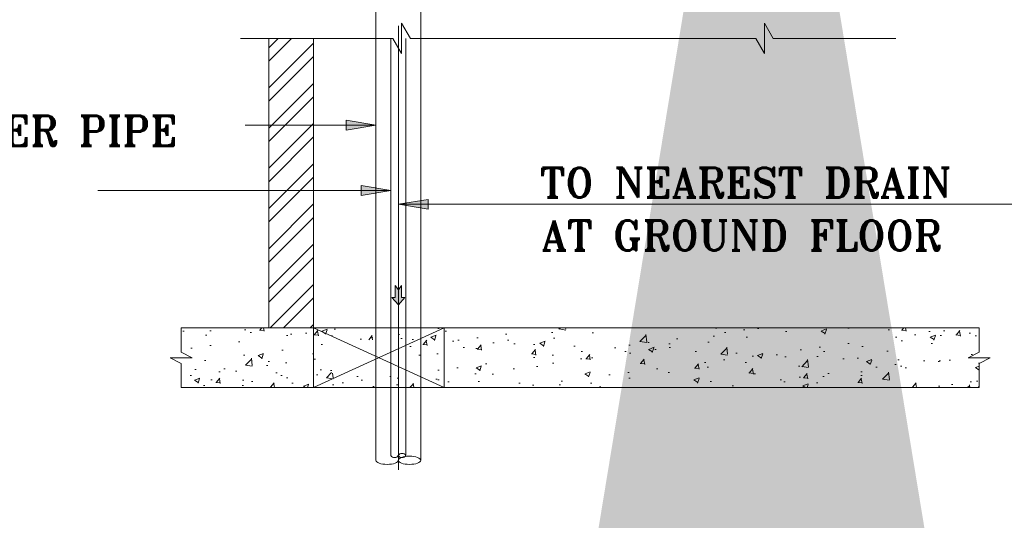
# Model space of a CAD drawing. Header units: inches. Extents: x 127277 to 158499, y 12149 to 20675.
# Tile 4 of 29: x 129319 to 129487, y 14712 to 14798. Entities that reach past the tile are written whole.
import ezdxf

# ---------------------------------------------------------------- set-up
doc = ezdxf.new("R2010")
doc.units = ezdxf.units.IN
doc.header["$MEASUREMENT"] = 0
doc.linetypes.add('IMPORT-Center _2_', pattern=[19.999999, 8, -4, 4, -4])
for name, color, linetype in [('FF DRAIN PIPE', 44, 'Continuous'), ('FP-Spr Main', 30, 'Continuous'), ('FPS_det_arch', 8, 'Continuous'), ('FPS_Text', 7, 'Continuous'), ('LEDAR', 7, 'Continuous')]:
    doc.layers.add(name, color=color, linetype=linetype)
doc.styles.add('H P', font='romantic.ttf')
doc.styles.add('ROMANT', font='romant__.ttf')
doc.dimstyles.new('HP-50', dxfattribs={"dimscale": 50, "dimtxt": 2, "dimasz": 3, "dimexe": 1, "dimexo": 1, "dimgap": 1, "dimtad": 1, "dimdec": 0, "dimzin": 11, "dimdsep": 46, "dimtxsty": 'H P', "dimcen": 0, "dimdle": 100, "dimclrd": 256, "dimclre": 256, "dimclrt": 256, "dimadec": 0, "dimazin": 0, "dimtfac": 1, "dimtdec": 0, "dimtmove": 0, "dimatfit": 3, "dimfxl": 1, "dimtzin": 11, "dimarcsym": 0})

msp = doc.modelspace()

# ---------------------------------------------------------------- hatches: boundary and pattern name
at = {"lineweight": 5}
for points in [[(129374.79, 14778.82), (129374.79, 14780.51), (129379.87, 14779.67)], [(129377.33, 14767.69), (129377.33, 14769.38), (129382.42, 14768.54)], [(129388.77, 14765.32), (129383.69, 14766.17), (129388.77, 14767.01)]]:
    msp.add_hatch(color=256, dxfattribs=at).paths.add_polyline_path(points, flags=0)
at = {"layer": 'FPS_det_arch', "lineweight": 5}
h = msp.add_hatch(dxfattribs=at)
h.set_pattern_fill('FP_4', color=256, scale=0.050841, style=0, pattern_type=2)
h.set_pattern_definition([(45, (115894.6936, 14659.8547), (-3.4242262, 3.4242262), []), (45, (115896.9764, 14659.8547), (-3.4242262, 3.4242262), [])])
h.paths.add_polyline_path([(129369.25, 14745.11), (129369.25, 14794.44), (129361.63, 14794.44), (129361.63, 14745.11)], flags=0)
h = msp.add_hatch(dxfattribs=at)
h.set_pattern_fill('FP_5', color=256, scale=0.050841, style=0, pattern_type=2)
h.set_pattern_definition([(50, (113120.873, 14942.2066), (9.262416, -0.810356), [0.9685174, -10.653692]), (355, (113120.873, 14942.207), (-1.7917536, 9.7134727), [0.774814, -8.5229534]), (100.451, (113121.645, 14942.139), (7.470676, 8.9030743), [0.8231127, -9.05424]), (46.184, (113120.873, 14944.789), (13.7818706, -2.137514), [1.452776, -15.980538]), (96.636, (113122.022, 14944.611), (12.069736, 12.5794), [1.234669, -13.58136]), (351.184, (113120.873, 14944.789), (12.069842, 12.579293), [1.162221, -12.78443]), (21, (113122.1646, 14944.1436), (7.7082233, -5.1992618), [0.9685174, -10.653692]), (326, (113122.165, 14944.144), (3.142082, 9.364254), [0.774814, -8.5229534]), (71.451, (113122.807, 14943.71), (10.8502963, 4.1649487), [0.8231127, -9.05424]), (37.5, (113120.8732, 14942.2066), (0.15701283, 4.29884854), [0, -8.4196449, 0, -8.652089, -8.5552373]), (37.5, (113120.8732, 14942.2066), (0.15701283, 4.29884854), [-17.071734, 0, -8.5552373]), (7.5, (113120.8732, 14942.2066), (3.3971544, 5.0932703), [0, -4.9329821, 0, -8.2259414, -3.2606754]), (7.5, (113120.8732, 14942.2066), (3.3971544, 5.0932703), [-13.1589235, 0, -3.2606754]), (327.5, (113117.9935, 14942.2066), (6.8935302, -0.29126256), [0, -3.2283914, 0, -10.0725813, -13.3655405]), (327.5, (113117.9935, 14942.2066), (6.8935302, -0.29126256), [-13.3009727, 0, -13.3655405]), (317.5, (113116.702, 14942.2066), (7.5309926, 1.2927171), [0, -4.196909, 0, -6.689227, -9.4914708]), (317.5, (113116.702, 14942.2066), (7.5309926, 1.2927171), [-10.886136, 0, -9.491471])])
h.paths.add_polyline_path([(129482.62, 14734.94), (129482.62, 14739.06), (129484.48, 14740.03), (129480.76, 14740.03), (129482.62, 14740.99), (129482.62, 14745.11), (129346.69, 14745.11), (129346.69, 14740.99), (129348.55, 14740.03), (129344.83, 14740.03), (129346.69, 14739.06), (129346.69, 14734.94), (129473.25, 14734.94)], flags=0)
h.paths.add_polyline_path([(129372.32, 14737.39), (129372.32, 14743.11), (129384.39, 14743.11), (129384.39, 14737.39)], flags=0)
at = {"layer": 'FPS_Text', "lineweight": 5}
msp.add_hatch(color=256, dxfattribs=at).paths.add_polyline_path([(129383.69, 14749.02), (129384.8, 14750.32), (129384.2, 14750.32), (129384.2, 14752.32), (129383.69, 14751.62), (129383.17, 14752.32), (129383.17, 14750.32), (129382.57, 14750.32)], flags=0)

# ---------------------------------------------------------------- linework, layer by layer
at = {"lineweight": 5}
for p, q in [((129374.79, 14778.82, -1.6), (129374.79, 14780.51, -1.6)), ((129374.79, 14780.51, -1.6), (129379.87, 14779.67, -1.6)), ((129379.87, 14779.67, -1.6), (129374.79, 14778.82, -1.6)), ((129377.33, 14767.69, -1.6), (129377.33, 14769.38, -1.6)), ((129377.33, 14769.38, -1.6), (129382.42, 14768.54, -1.6)), ((129382.42, 14768.54, -1.6), (129377.33, 14767.69, -1.6)), ((129383.69, 14766.17, -1.6), (129388.77, 14767.01, -1.6)), ((129388.77, 14767.01, -1.6), (129388.77, 14765.32, -1.6)), ((129383.69, 14766.17, -1.6), (129490.15, 14766.17, -1.6)), ((129388.77, 14765.32, -1.6), (129383.69, 14766.17, -1.6))]:
    msp.add_line(p, q, dxfattribs=at)
at = {"lineweight": 5, "elevation": -1.6, "flags": 128}
for points in [[(129379.87, 14779.67), (129359.27, 14779.67), (129357.59, 14779.67)], [(129382.42, 14768.54), (129359.27, 14768.54), (129332.51, 14768.54)]]:
    msp.add_lwpolyline(points, dxfattribs=at)
at = {"layer": 'FF DRAIN PIPE', "lineweight": 5}
for p, q in [((129382.42, 14794.44, -1.6), (129382.42, 14723.38, -1.6)), ((129384.96, 14794.44, -1.6), (129384.96, 14723.38, -1.6))]:
    msp.add_line(p, q, dxfattribs=at)
for centre, start, end in [((129383.05, 14723.77, -1.6), 211.4628, 328.5372), ((129384.32, 14722.99, -1.6), 31.4628, 148.5372), ((129384.32, 14723.77, -1.6), 211.4628, 328.5372)]:
    msp.add_arc(centre, 0.745, start, end, dxfattribs=at)
at = {"layer": 'FP-Spr Main', "color": 1, "lineweight": 5, "true_color": 0xff0000}
msp.add_line((129379.87, 14931.11, -1.6), (129379.87, 14722.56, -1.6), dxfattribs=at)
at = {"layer": 'FP-Spr Main', "color": 8, "linetype": 'IMPORT-Center _2_', "lineweight": 5, "true_color": 0x808080}
msp.add_line((129383.69, 14916.59, -1.6), (129383.69, 14720.96, -1.6), dxfattribs=at)
at = {"layer": 'FP-Spr Main', "color": 1, "lineweight": 5, "true_color": 0xff0000, "elevation": -1.6, "flags": 128}
msp.add_lwpolyline([(129394.38, 14870.94), (129387.5, 14870.94), (129387.5, 14722.56)], dxfattribs=at)
at = {"layer": 'FP-Spr Main', "color": 8, "linetype": 'IMPORT-Center _2_', "lineweight": 5, "true_color": 0x808080, "elevation": -1.6, "flags": 128}
msp.add_lwpolyline([(129383.69, 14722.62), (129383.69, 14794.44), (129383.69, 14724.74)], dxfattribs=at)
at = {"layer": 'FP-Spr Main', "color": 1, "lineweight": 5, "true_color": 0xff0000}
msp.add_ellipse((129385.59, 14722.56, -1.6), major_axis=(1.91, 0), ratio=0.366349, dxfattribs=at)
msp.add_ellipse((129381.78, 14722.56, -1.6), major_axis=(1.91, 0), ratio=0.366349, start_param=3.141593, end_param=6.283185, dxfattribs=at)
at = {"layer": 'FPS_det_arch', "color": 7, "lineweight": 5}
for p, q in [((129361.63, 14794.44, -1.6), (129361.63, 14745.11, -1.6)), ((129369.25, 14794.44, -1.6), (129369.25, 14745.11, -1.6))]:
    msp.add_line(p, q, dxfattribs=at)
at = {"layer": 'FPS_det_arch', "color": 57, "lineweight": 5, "true_color": 0x7f7f3f}
msp.add_line((129369.25, 14745.11, -1.6), (129391.47, 14745.11, -1.6), dxfattribs=at)
at = {"layer": 'FPS_det_arch', "lineweight": 5, "elevation": -1.6, "flags": 128}
msp.add_lwpolyline([(129468.43, 14794.44), (129447.53, 14794.44), (129446.05, 14797.01), (129446.05, 14791.88), (129444.56, 14794.44), (129385.73, 14794.44), (129384.24, 14797.01), (129384.24, 14791.88), (129382.76, 14794.44), (129356.79, 14794.44)], dxfattribs=at)
at = {"layer": 'FPS_det_arch', "color": 7, "lineweight": 5, "elevation": -1.6, "flags": 128}
msp.add_lwpolyline([(129482.62, 14734.94), (129346.69, 14734.94), (129346.69, 14739.06), (129344.83, 14740.03), (129348.55, 14740.03), (129346.69, 14740.99), (129346.69, 14745.11), (129482.62, 14745.11), (129482.62, 14740.99), (129480.76, 14740.03), (129484.48, 14740.03), (129482.62, 14739.06), (129482.62, 14734.94)], dxfattribs=at)
at = {"layer": 'FPS_det_arch', "color": 57, "lineweight": 5, "true_color": 0x7f7f3f, "elevation": -1.6, "flags": 128}
msp.add_lwpolyline([(129369.25, 14734.94), (129369.25, 14745.11), (129391.47, 14734.94), (129369.25, 14734.94), (129391.47, 14745.11), (129391.47, 14734.94)], dxfattribs=at)
at = {"layer": 'FPS_Text', "lineweight": 5, "elevation": -1.6, "flags": 128}
for points in [[(129383.17, 14750.32), (129383.17, 14752.32), (129383.69, 14751.62), (129384.2, 14752.32), (129384.2, 14750.32), (129384.8, 14750.32), (129383.69, 14749.02)], [(129383.69, 14749.02), (129382.57, 14750.32), (129383.17, 14750.32)]]:
    msp.add_lwpolyline(points, dxfattribs=at)

# ---------------------------------------------------------------- texts
at = {"lineweight": 5, "char_height": 5.0841, "attachment_point": 1, "line_spacing_factor": 1.120755, "style": 'ROMANT'}
for s, insert, width in [('∅150 SPRINKLER PIPE', (129264.97, 14781.23, -1.6), 107.7418), ('TO NEAREST DRAIN', (129407.78, 14772.41, -1.6), 93.5878), ('AT GROUND FLOOR', (129408.07, 14763.41, -1.6), 91.0864)]:
    msp.add_mtext(s, dxfattribs=dict(at, insert=insert, width=width))

# ---------------------------------------------------------------- leaders
at = {"lineweight": 5}
for points in [[(129448.24, 14863.47, -1.6), (129448.24, 14830.85, -1.6), (129433.75, 14830.85, -1.6)], [(129441.5, 14855.22, -1.6), (129441.5, 14839.85, -1.6), (129433.25, 14839.85, -1.6)]]:
    msp.add_leader(points, dimstyle='HP-50', override={"dimasz": 10, "dimtfill": 1, "dimarcsym": 2}, dxfattribs=at)
at = {"layer": 'LEDAR', "lineweight": 5}
msp.add_leader([(129404.52, 14551.82, 0.45), (129412.88, 14559.62, 0.45), (129447.86, 14559.62, 0.45)], dimstyle='HP-50', override={"dimasz": 5, "dimtad": 0, "dimtfill": 1, "dimarcsym": 2}, dxfattribs=at)

doc.saveas('drawing.dxf')
